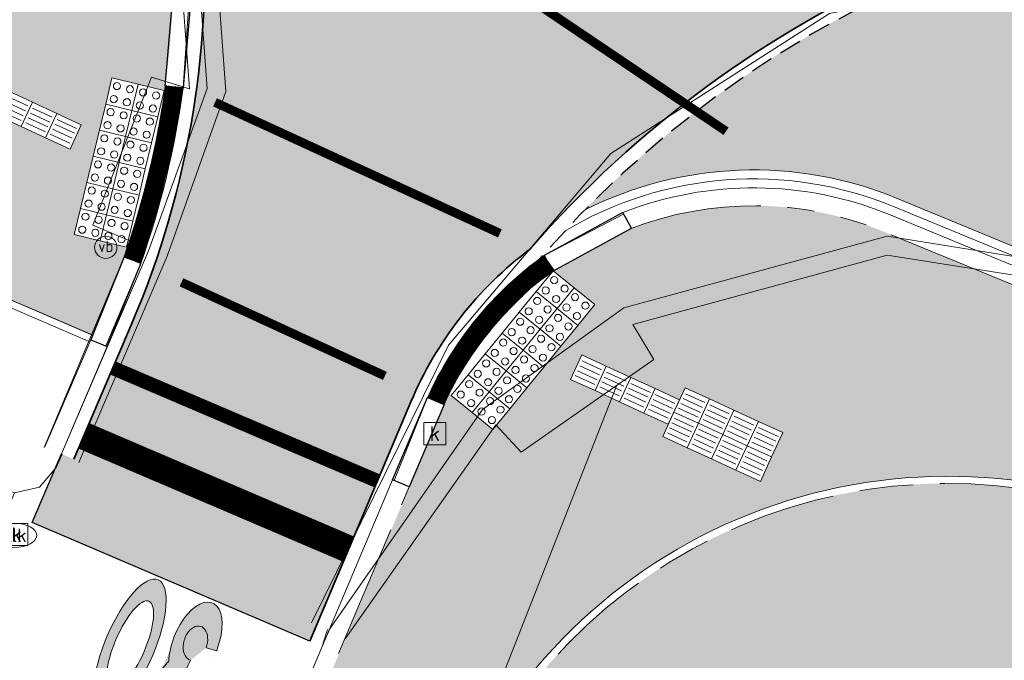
# Model space of a CAD drawing. Header units: metres. Extents: x 187916 to 189411, y 333285 to 334910.
# Tile 212 of 256: x 188620.86 to 188631.85, y 334218.21 to 334225.36. Entities that reach past the tile are written whole.
import ezdxf
from ezdxf.enums import TextEntityAlignment as Align

# ---------------------------------------------------------------- set-up
doc = ezdxf.new("R2010")
doc.units = ezdxf.units.M
for name, pattern in [('DASHED2', [0.375, 0.25, -0.125]), ('VH-OPSLUITBAND_100X200', [16, 8, -2, 4, -2]), ('VH-TROTTOIRBAND_180-200', [20, 10, -2, 2, -2, 2, -2]), ('VW-1-1_STREEP', [2, 1, -1])]:
    doc.linetypes.add(name, pattern=pattern)
for name, color, linetype, lineweight in [('B-ME-IE-MEUBILAIR_WEGMEUBILAIR-S', 253, 'Continuous', 18), ('B-ME-RI-HWA_KOLK-S', 253, 'Continuous', 25), ('B-ME-VH-KANTOPSLUITING_ACHTERKANTBAND-G', 253, 'Continuous', 18), ('B-ME-VH-VERHARDING_ASFALT-G', 253, 'Continuous', 18), ('B-ME-VH-VERHARDING_BETONSTRAATSTEEN-G', 253, 'Continuous', 18), ('B-WE-IE-MEUBILAIR-S', 253, 'Continuous', 15), ('B-WE-VH-GESLOTENVERHARDING_ASFALT-GV', 253, 'Continuous', 15), ('B-WE-VH-ONVERHARD_ZAND-GV', 253, 'Continuous', 15), ('B-WE-VH-OPENVERHARDING_BETONSTRAATSTEEN-GV', 253, 'Continuous', 15), ('B-WE-VH-OPENVERHARDING_TEGEL-GV', 253, 'Continuous', 15), ('N-WE-VH-GESLOTENVERHARDING_ASFALT_ZAAGSNEDE-G', 10, 'VH-ZAAGSNEDE-SO', 25), ('N-WE-VH-GOOT_TEGEL-G', 170, 'Continuous', 35), ('N-WE-VH-KANTOPSLUITING_ELEMENT_VERLOOPBAND-G', 42, 'Continuous', 25), ('N-WE-VH-KANTOPSLUITING_OPSLUITBAND_80X200-G', 30, 'VH-OPSLUITBAND_100X200', 15), ('N-WE-VH-KANTOPSLUITING_TROTTOIRBAND_180 200-G', 251, 'VH-TROTTOIRBAND_180-200', 15), ('N-WE-VH-KANTOPSLUITING_VERLOOPBAND-S', 251, 'Continuous', 25), ('N-WE-VH-KANTOPSLUITING_VERLOOPBAND_TBV TEKENING-G', 10, 'Continuous', 25), ('N-WE-VH-KANTOPSLUITING_VOORKANTBAND-G', 7, 'Continuous', 15), ('N-WE-VH-KANTVERHARDING_STREKLAAG_BSS-G', 60, 'Continuous', 18), ('N-WE-VH-VERHARDING_ASFALT_RIJWEG-A', 251, 'Continuous', 18), ('N-WE-VH-VERHARDING_BETONSTRAATSTEEN-ROOD-A', 11, 'Continuous', 18), ('N-WE-VH-VERHARDING_TEGEL-A', 254, 'Continuous', 5), ('N-WE-VH-VERKEERSTEGEL-S', 7, 'Continuous', 0), ('N-WE-VW-MARKERING_DWARS_OVERSTEEK_BLOKSTREEP-G', 251, 'VW-BLOK50', 0), ('N-WE-VW-MARKERING_DWARS_STREEP-G', 251, 'Continuous', 0), ('N-WE-VW-MARKERING_LANGS_STREEP_11-G', 251, 'VW-1-1_STREEP', 0), ('N-WE-VW-MARKERING_SYMBOOL-S', 251, 'Continuous', 0)]:
    doc.layers.add(name, color=color, linetype=linetype, lineweight=lineweight)
doc.layers.add('N-WE-VH-MATERIAALSCHEIDING-G', color=7, linetype='DASHED2')
doc.layers.add('N-WE-VH-VERHARDING_ASFALT_ROOD-A', color=7, linetype='Continuous', lineweight=18, true_color=0xff1414)
doc.styles.add('NLCS-ISO', font='NLCS-ISO.ttf')
doc.linetypes.add('VH-ZAAGSNEDE-SO', pattern='A,1e-05,-2.54,[181,NLCS.SHX,S=2.54,R=0,X=-2.54,Y=0],-5.08,[181,NLCS.SHX,S=2.54,R=180,X=2.54,Y=0],-2.54', length=10.16001)
doc.linetypes.add('VW-BLOK50', pattern='A,0,-0.5,[148,NLCS.SHX,S=1,R=0,X=-0.5,Y=0],-0.5', length=1)

# ---------------------------------------------------------------- blocks, each defined once
blk = doc.blocks.new('SIE-MEUBILAIR_PUT_KOLK-SO')
blk.add_ellipse((0, 0), major_axis=(1.25, 4.517432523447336e-15), ratio=0.5400000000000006)
at = {"style": 'NLCS-ISO'}
blk.add_text('klk', height=0.75, dxfattribs=at).set_placement((0.0261189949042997, 2.557953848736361e-13), align=Align.MIDDLE_CENTER)
blk = doc.blocks.new('SRI-KOLK-SO')
at = {"color": 0, "linetype": 'ByBlock', "lineweight": 18}
blk.add_lwpolyline([(-1.125, -1.125), (1.125, -1.125), (1.125, 1.125), (-1.125, 1.125)], close=True, dxfattribs=at)
at = {"color": 0, "linetype": 'ByBlock', "lineweight": 18, "style": 'NLCS-ISO'}
blk.add_text('k', height=1.5, dxfattribs=at).set_placement((0, 0), align=Align.MIDDLE_CENTER)
blk = doc.blocks.new('SIE-WEG_PAAL_VERKEERSBORD-SO')
at = {"color": 0, "linetype": 'ByBlock', "lineweight": 18}
blk.add_circle((0, 0), 1.5, dxfattribs=at)
at = {"color": 0, "linetype": 'ByBlock', "lineweight": 18, "style": 'NLCS-ISO'}
blk.add_text('vb', height=1.5, dxfattribs=at).set_placement((0, 0.1317113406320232), align=Align.MIDDLE_CENTER)
blk = doc.blocks.new('DTM')
at = {"layer": 'B-ME-VH-KANTOPSLUITING_ACHTERKANTBAND-G', "ltscale": 0.2, "flags": 128}
for points in [[(188621.1320000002, 334220.5830000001), (188622.1009999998, 334222.889), (188621.6770000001, 334223.0649999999), (188622.3289999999, 334224.7170000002), (188622.7560000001, 334224.5869999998), (188622.5109999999, 334227.844), (188620.9219999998, 334230.2970000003), (188618.4890000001, 334231.858)], [(188671.5759999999, 334204.4560000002), (188663.3080000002, 334207.8420000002), (188654.5109999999, 334211.4870000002), (188645.6899999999, 334215.1340000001), (188640.321, 334217.3199999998), (188638.6669999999, 334219.5279999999), (188636.3909999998, 334221.091), (188633.469, 334222.27), (188630.5419999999, 334222.7319999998), (188627.7030000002, 334221.9550000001), (188627.9380000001, 334221.5669999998), (188626.4550000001, 334220.5320000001), (188626.173, 334220.8369999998), (188624.4929999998, 334218.4479999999)]]:
    blk.add_lwpolyline(points, dxfattribs=at)
at = {"layer": 'B-ME-VH-VERHARDING_ASFALT-G', "ltscale": 0.2, "flags": 128}
for points in [[(188621.52, 334220.4139999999), (188622.5040000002, 334222.7209999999), (188623.1600000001, 334224.557), (188622.906, 334228.0049999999), (188621.2050000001, 334230.6069999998), (188618.6439999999, 334232.2250000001)], [(188735.9390000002, 334186.3369999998), (188729.6680000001, 334189.1340000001), (188725.6439999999, 334190.8109999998), (188723.1919999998, 334191.8319999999), (188714.8480000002, 334195.2379999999), (188706.483, 334198.7179999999), (188697.534, 334202.406), (188688.4849999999, 334206.1550000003), (188678.0449999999, 334210.469), (188669.4640000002, 334214.0049999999), (188660.0180000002, 334217.9220000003), (188651.9879999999, 334221.2400000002), (188649.6439999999, 334222.2069999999), (188643.1600000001, 334224.8810000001), (188641.4199999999, 334225.3500000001), (188636.4330000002, 334225.827), (188632.8459999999, 334226.031), (188629.8999999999, 334225.4309999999), (188627.4560000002, 334223.8650000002), (188625.6439999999, 334221.727), (188624.1179999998, 334218.625)]]:
    blk.add_lwpolyline(points, dxfattribs=at)
at = {"layer": 'B-ME-VH-VERHARDING_BETONSTRAATSTEEN-G', "ltscale": 0.2, "flags": 128}
for points in [[(188621.3250000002, 334220.5109999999), (188622.2949999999, 334222.7800000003), (188622.9530000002, 334224.5929999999), (188622.7069999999, 334227.9479999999), (188621.068, 334230.4339999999), (188618.5150000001, 334232.0380000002)], [(188733.9079999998, 334186.1699999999), (188730.7760000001, 334185.977), (188727.9100000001, 334185.2170000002), (188726.5090000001, 334184.6869999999), (188721.2820000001, 334186.287), (188718.912, 334185.2230000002), (188718.6540000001, 334185.173), (188718.4189999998, 334185.2570000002), (188710.798, 334188.4210000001), (188702.895, 334191.702), (188693.6039999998, 334195.531), (188681.5180000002, 334200.5210000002), (188671.6430000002, 334204.6129999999), (188663.4249999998, 334208.0320000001), (188654.602, 334211.6469999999), (188645.7719999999, 334215.2910000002), (188640.4539999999, 334217.4989999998), (188638.7960000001, 334219.6919999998), (188636.4730000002, 334221.2790000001), (188633.557, 334222.4610000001), (188630.5419999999, 334222.9419999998), (188627.6009999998, 334222.1409999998), (188626.0260000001, 334221.0079999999), (188624.3100000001, 334218.5449999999)]]:
    blk.add_lwpolyline(points, dxfattribs=at)
at = {"layer": 'B-WE-VH-GESLOTENVERHARDING_ASFALT-GV', "ltscale": 0.2, "flags": 128}
for points in [[(188621.3315295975, 334220.5082389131), (188621.268, 334220.358), (188621.08, 334220.142), (188620.801, 334220.077), (188616.222, 334209.145), (188615.597, 334207.651), (188613.484, 334202.606), (188610.853, 334196.323), (188610.172, 334194.697), (188608.026, 334189.88), (188606.287, 334185.978), (188603.329, 334180.475)], [(188610.66, 334186.347), (188611.32, 334187.77), (188612.147, 334189.635), (188624.235, 334218.361)]]:
    blk.add_lwpolyline(points, dxfattribs=at)
blk.add_lwpolyline([(188624.235, 334218.361, -0.004374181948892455), (188624.2961796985, 334218.5496167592, -0.004374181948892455)], format="xyb", dxfattribs=at)
at = {"layer": 'B-WE-VH-ONVERHARD_ZAND-GV', "ltscale": 0.2, "flags": 128}
blk.add_lwpolyline([(188621.6615729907, 334221.8432634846), (188620.21, 334222.467), (188619.426, 334220.625), (188620.801, 334220.077), (188621.08, 334220.142), (188621.268, 334220.358), (188621.3315295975, 334220.5082389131)], dxfattribs=at)
at = {"layer": 'B-WE-VH-OPENVERHARDING_BETONSTRAATSTEEN-GV', "ltscale": 0.2, "flags": 128}
for points in [[(188624.2961796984, 334218.5496167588, 0.00437418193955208), (188624.235, 334218.361)], [(188624.235, 334218.361, -0.006777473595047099), (188624.314319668, 334218.5430478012, -0.006777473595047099)]]:
    blk.add_lwpolyline(points, format="xyb", dxfattribs=at)
at = {"layer": 'B-WE-VH-OPENVERHARDING_TEGEL-GV', "ltscale": 0.2, "flags": 128}
for points in [[(188601.988, 334181.226), (188604.694, 334186.177), (188606.703, 334190.45), (188607.095, 334191.283), (188609.445, 334196.874), (188612.077, 334203.138), (188614.219, 334208.234), (188614.846, 334209.726), (188619.426, 334220.625), (188620.21, 334222.467), (188621.6615729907, 334221.8432634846)], [(188615.348, 334186.378), (188617.8, 334191.342), (188620.073, 334196.391), (188621.765, 334200.543), (188621.854, 334200.76), (188619.555, 334201.711), (188623.799, 334211.799), (188627.5239518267, 334221.2780317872)], [(188627.5239518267, 334221.2780317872), (188623.799, 334211.799), (188626.007, 334210.845), (188626.08, 334211.021), (188627.247, 334213.85)], [(188624.235, 334218.361), (188612.147, 334189.635), (188611.32, 334187.77), (188613.048, 334187.006), (188612.349, 334185.591), (188610.66, 334186.347)]]:
    blk.add_lwpolyline(points, dxfattribs=at)
blk.add_lwpolyline([(188624.3143196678, 334218.5430478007, 0.006777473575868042), (188624.235, 334218.361)], format="xyb", dxfattribs=at)
at = {"layer": 'B-ME-IE-MEUBILAIR_WEGMEUBILAIR-S', "xscale": 0.083, "yscale": 0.083, "zscale": 0.083}
blk.add_blockref('SIE-WEG_PAAL_VERKEERSBORD-SO', (188621.82, 334222.818), dxfattribs=at)
at = {"layer": 'B-ME-RI-HWA_KOLK-S', "xscale": 0.11, "yscale": 0.11, "zscale": 0.11}
for p in [(188625.493, 334220.738), (188620.825, 334219.611)]:
    blk.add_blockref('SRI-KOLK-SO', p, dxfattribs=at)
at = {"layer": 'B-WE-IE-MEUBILAIR-S', "xscale": 0.2, "yscale": 0.2, "zscale": 0.2}
blk.add_blockref('SIE-MEUBILAIR_PUT_KOLK-SO', (188620.799, 334219.602), dxfattribs=at)
blk = doc.blocks.new('SVH-VERKEERSTEGEL_300X300_NOPPENTEGEL')
blk.add_lwpolyline([(-0.15, 5.551115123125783e-17), (0.15, 5.551115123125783e-17), (0.15, -0.3), (-0.15, -0.3)], close=True)
at = {"lineweight": 0}
for centre in [(-0.07499999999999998, -0.07499999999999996), (0.07499999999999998, -0.07499999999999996), (-0.07499999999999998, -0.225), (0.07499999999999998, -0.225)]:
    blk.add_circle(centre, 0.04, dxfattribs=at)
blk = doc.blocks.new('SVH-VERKEERSTEGEL_300X300_GELEIDETEGEL')
blk.add_lwpolyline([(-0.15, 5.551115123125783e-17), (0.15, 5.551115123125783e-17), (0.15, -0.3), (-0.15, -0.3)], close=True)
at = {"lineweight": 0, "flags": 128}
for points in [[(0.12, -0.05999999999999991), (-0.1200000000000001, -0.05999999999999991)], [(0.12, -0.1199999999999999), (-0.1200000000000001, -0.1199999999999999)], [(0.12, -0.1799999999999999), (-0.1200000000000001, -0.1799999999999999)], [(0.12, -0.2399999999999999), (-0.12, -0.2399999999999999)]]:
    blk.add_lwpolyline(points, dxfattribs=at)
blk = doc.blocks.new('SVH-TROTTOIRBAND INRITVERLOOPBAND_180 200X250_RECHTS_L1000_HD-MM')
at = {"linetype": 'Continuous', "lineweight": 0}
blk.add_line((0, 20), (-1000, 1.13686837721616e-13), dxfattribs=at)
blk.add_lwpolyline([(0, 0), (-1000, 1.13686837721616e-13), (-1000, 200.0000000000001), (0, 200)], close=True, dxfattribs=at)
blk = doc.blocks.new('SVH-TROTTOIRBAND INRITVERLOOPBAND_180 200X250_LINKS_L1000_HD-MM')
at = {"linetype": 'Continuous', "lineweight": 0}
blk.add_line((0, 20), (1000, 1.13686837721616e-13), dxfattribs=at)
blk.add_lwpolyline([(0, 0), (1000, 1.13686837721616e-13), (1000, 200.0000000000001), (0, 200)], close=True, dxfattribs=at)
blk = doc.blocks.new('ontwerp Wilhelmina- & Engelenkampstraat')
at = {"layer": 'N-WE-VH-VERHARDING_ASFALT_RIJWEG-A', "transparency": 33554610}
h = blk.add_hatch(color=256, dxfattribs=at)
h.dxf.hatch_style = 1
edge = h.paths.add_edge_path()
edge.add_arc((188635.7212375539, 334214.82123751), 12.15000259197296, 126.5187183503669, 138.9390672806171)
edge.add_arc((188629.0508371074, 334219.4827343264), 4.149999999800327, 126.8844063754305, 157.1656670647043)
edge.add_line((188625.2260693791, 334221.093216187), (188624.0967327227, 334218.4191567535))
edge.add_line((188624.0967327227, 334218.4191567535), (188620.9971971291, 334219.7442116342))
edge.add_line((188620.9971971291, 334219.7442116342), (188621.3250000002, 334220.5109999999))
edge.add_line((188621.3250000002, 334220.5109999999), (188621.4629251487, 334220.452036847))
edge.add_line((188621.4629251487, 334220.452036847), (188622.1082106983, 334221.9614728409))
edge.add_arc((188612.7752756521, 334225.9513128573), 10.14999999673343, 336.8532387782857, 374.697182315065)
edge.add_line((188622.5931699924, 334228.5264731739), (188628.4909487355, 334224.5857388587))
at = {"layer": 'N-WE-VH-VERHARDING_ASFALT_ROOD-A', "transparency": 33554610}
h = blk.add_hatch(color=256, dxfattribs=at)
h.dxf.hatch_style = 1
edge = h.paths.add_edge_path()
edge.add_arc((188612.775275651, 334225.9513128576), 10.14999999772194, 14.69718231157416, 36.39711091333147)
edge.add_line((188620.9452513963, 334231.9741025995), (188631.6761182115, 334226.2780943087))
edge.add_arc((188635.7212357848, 334214.8212394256), 12.14999999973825, 109.4468017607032, 126.5187170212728)
edge.add_line((188628.4909487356, 334224.5857388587), (188622.5931699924, 334228.5264731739))
at = {"layer": 'N-WE-VH-VERHARDING_BETONSTRAATSTEEN-ROOD-A', "transparency": 33554610}
h = blk.add_hatch(color=11, dxfattribs=at)
h.dxf.hatch_style = 1
edge = h.paths.add_edge_path()
edge.add_line((188735.4085917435, 334183.391606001), (188735.941222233, 334185.2090033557))
edge.add_arc((188736.0881109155, 334185.7182417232), 0.5299999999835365, 70.51658293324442, 253.90991078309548, ccw=False)
edge.add_line((188736.2648839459, 334186.2178928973), (188725.7113328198, 334190.6356709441))
edge.add_arc((188725.2851826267, 334189.7307785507), 1.000217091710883, -91.08751331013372, 64.7823692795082, ccw=False)
edge.add_line((188725.2661989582, 334188.7307416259), (188723.7823902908, 334188.7942358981))
edge.add_arc((188723.8138548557, 334192.9657747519), 4.171657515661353, 245.61046929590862, 269.56784470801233, ccw=False)
edge.add_line((188722.0912188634, 334189.1663995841), (188712.1799999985, 334193.2480000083))
edge.add_line((188712.1799999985, 334193.2480000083), (188704.0170000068, 334196.6409999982))
edge.add_line((188704.0170000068, 334196.6409999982), (188694.0590000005, 334200.7229999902))
edge.add_line((188694.0590000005, 334200.7229999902), (188683.4935, 334205.0795))
edge.add_line((188683.4935, 334205.0795), (188675.0359999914, 334208.5580000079))
edge.add_line((188675.0359999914, 334208.5580000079), (188665.5179999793, 334212.5170000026))
edge.add_line((188665.5179999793, 334212.5170000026), (188655.0660000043, 334216.8310000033))
edge.add_line((188655.0660000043, 334216.8310000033), (188647.1590000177, 334220.1270000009))
edge.add_line((188647.1590000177, 334220.1270000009), (188635.6015307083, 334224.8936826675))
edge.add_arc((188635.9828450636, 334225.8181281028), 1.000000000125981, 88.63722538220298, 247.5848793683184, ccw=False)
edge.add_arc((188635.7212357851, 334214.8212394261), 11.99999999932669, 88.63722537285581, 108.7848428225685)
edge.add_arc((188635.7212357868, 334214.8212394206), 12.00000000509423, 108.7848428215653, 120.7537974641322)
edge.add_arc((188635.7212357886, 334214.8212394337), 11.99999999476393, 120.753797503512, 135.4734463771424)
edge.add_arc((188629.0508371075, 334219.4827343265), 4.199999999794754, 67.58487937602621, 116.66286876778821, ccw=False)
edge.add_line((188630.6523573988, 334223.365405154), (188638.6494300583, 334220.066780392))
edge.add_line((188638.6494300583, 334220.066780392), (188641.1221626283, 334219.0468300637))
edge.add_line((188641.1221626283, 334219.0468300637), (188645.8951236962, 334217.0786141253))
edge.add_line((188645.8951236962, 334217.0786141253), (188653.801634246, 334213.7828181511))
edge.add_line((188653.801634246, 334213.7828181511), (188664.2548003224, 334209.468336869))
edge.add_line((188664.2548003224, 334209.468336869), (188673.7746916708, 334205.5085501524))
edge.add_line((188673.7746916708, 334205.5085501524), (188682.238259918, 334202.0275543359))
edge.add_line((188682.238259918, 334202.0275543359), (188692.8041903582, 334197.6708754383))
edge.add_line((188692.8041903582, 334197.6708754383), (188702.7578588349, 334193.59065102))
edge.add_line((188702.7578588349, 334193.59065102), (188710.9183892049, 334190.1986775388))
edge.add_line((188710.9183892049, 334190.1986775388), (188721.0444740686, 334186.0285918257))
edge.add_arc((188724.7762210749, 334195.0902729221), 9.800000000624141, 247.6173426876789, 266.8871988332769)
edge.add_arc((188721.5726496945, 334136.1817579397), 49.19555921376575, 73.66555221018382, 86.88719883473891, ccw=False)
at = {"layer": 'N-WE-VH-VERHARDING_TEGEL-A', "transparency": 33554610}
h = blk.add_hatch(color=256, dxfattribs=at)
h.dxf.hatch_style = 1
h.paths.add_polyline_path([(188620.5191139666, 334224.8261044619), (188620.4564052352, 334224.6898414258), (188621.5465095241, 334224.1881715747), (188621.4210920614, 334223.9156455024), (188620.3309877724, 334224.4173153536), (188620.268279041, 334224.2810523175), (188619.178174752, 334224.7827221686), (188619.4290096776, 334225.327774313)], flags=16)
edge = h.paths.add_edge_path()
edge.add_line((188617.4237815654, 334221.4523088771), (188619.426, 334220.6250000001))
edge.add_line((188619.426, 334220.6250000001), (188620.21, 334222.467))
edge.add_line((188620.21, 334222.467), (188621.6746353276, 334221.837650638))
edge.add_arc((188611.1580710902, 334226.5519319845), 11.52486754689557, 335.8546420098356, 340.5572735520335)
edge.add_arc((188612.7752761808, 334225.951312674), 9.799999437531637, 340.7213196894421, 341.3458700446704)
edge.add_line((188622.0604488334, 334222.8167380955), (188621.4669882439, 334222.9598822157))
edge.add_line((188621.4669882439, 334222.9598822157), (188621.8890483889, 334224.7097008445))
edge.add_line((188621.8890483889, 334224.7097008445), (188622.477133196, 334224.567853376))
edge.add_arc((188612.7752756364, 334225.9513128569), 9.800000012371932, 351.884483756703, 364.7341211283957)
edge.add_arc((188618.7567646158, 334226.4236917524), 3.80000000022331, 5.079360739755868, 67.55827235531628)
edge.add_line((188620.2073903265, 334229.9359111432), (188620.1149635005, 334229.9740855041))
edge.add_line((188620.1149635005, 334229.9740855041), (188619.4060883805, 334230.3534218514))
edge.add_line((188619.4060883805, 334230.3534218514), (188619.3136615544, 334230.3915962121))
edge.add_line((188619.3136615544, 334230.3915962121), (188615.5109503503, 334231.9622015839))
edge.add_line((188615.5109503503, 334231.9622015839), (188614.8159917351, 334230.280540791))
edge.add_line((188614.8159917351, 334230.280540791), (188619.1280349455, 334228.4805716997))
edge.add_line((188619.1280349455, 334228.4805716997), (188619.4160000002, 334227.7800000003))
edge.add_line((188619.4160000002, 334227.7800000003), (188619.7198740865, 334227.0396522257))
edge.add_line((188619.7198740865, 334227.0396522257), (188618.9803310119, 334225.2756288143))
edge.add_line((188618.9803310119, 334225.2756288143), (188619.2990000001, 334225.1359999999))
edge.add_line((188619.2990000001, 334225.1359999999), (188618.9789999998, 334224.3799999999))
edge.add_line((188618.9789999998, 334224.3799999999), (188618.6621353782, 334224.5166405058))
edge.add_line((188618.6621353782, 334224.5166405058), (188618.6429096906, 334224.4707816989))
edge.add_line((188618.6429096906, 334224.4707816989), (188618.1641693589, 334223.3135449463))
edge.add_line((188618.1641693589, 334223.3135449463), (188618.8149999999, 334223.0529999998))
edge.add_line((188618.8149999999, 334223.0529999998), (188618.5019999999, 334222.3560000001))
edge.add_line((188618.5019999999, 334222.3560000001), (188617.8727138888, 334222.609023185))
edge.add_line((188617.8727138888, 334222.609023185), (188617.5070000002, 334221.7250000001))
edge.add_line((188617.5070000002, 334221.7250000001), (188617.5321607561, 334221.7146036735))
edge.add_line((188617.5321607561, 334221.7146036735), (188617.4237815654, 334221.4523088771))
h = blk.add_hatch(color=256, dxfattribs=at)
h.dxf.hatch_style = 1
h.paths.add_polyline_path([(188628.2243225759, 334221.1150183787), (188628.2870313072, 334221.2512814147), (188629.3771355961, 334220.7496115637), (188629.1263006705, 334220.2045594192), (188628.0361963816, 334220.7062292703), (188628.0989051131, 334220.8424923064), (188627.0088008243, 334221.3441621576), (188627.134218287, 334221.6166882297)])
edge = h.paths.add_edge_path()
edge.add_line((188734.6972655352, 334181.7030504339), (188734.7803886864, 334181.9913047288))
edge.add_arc((188721.5545647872, 334136.126819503), 47.73335754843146, 69.63231948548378, 73.91416139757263, ccw=False)
edge.add_line((188738.1678395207, 334180.8758141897), (188739.7118784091, 334180.1831289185))
edge.add_line((188739.7118784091, 334180.1831289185), (188743.451824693, 334178.535316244))
edge.add_line((188743.451824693, 334178.535316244), (188743.2230221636, 334178.3208725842))
edge.add_arc((188721.5726505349, 334136.1817598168), 47.37555716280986, 61.62681647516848, 62.806659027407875, ccw=False)
edge.add_line((188744.0861051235, 334177.8661427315), (188744.2215173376, 334177.7904583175))
edge.add_line((188744.2215173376, 334177.7904583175), (188744.3059999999, 334177.8790000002))
edge.add_line((188744.3059999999, 334177.8790000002), (188745.2778636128, 334178.9184405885))
edge.add_line((188745.2778636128, 334178.9184405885), (188744.8085394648, 334179.1807546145))
edge.add_arc((188721.5726496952, 334136.181757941), 48.87555921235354, 61.61400463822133, 86.8871988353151)
edge.add_arc((188724.7762210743, 334195.0902729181), 10.11999999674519, 250.93449476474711, 266.8871988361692, ccw=False)
edge.add_line((188721.4705338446, 334185.525398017), (188720.7645889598, 334185.7173453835))
edge.add_line((188720.7645889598, 334185.7173453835), (188720.6711820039, 334185.7530544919))
edge.add_line((188720.6711820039, 334185.7530544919), (188720.661927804, 334185.756860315))
edge.add_arc((188720.3392381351, 334185.024827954), 0.7999999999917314, 66.21147232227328, 113.2098426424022)
edge.add_line((188720.0239582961, 334185.7600820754), (188718.2191918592, 334184.9861911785))
edge.add_arc((188717.7462721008, 334186.089072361), 1.200000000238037, 247.6173426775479, 293.2098426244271, ccw=False)
edge.add_line((188717.2893234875, 334184.9794787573), (188716.6172254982, 334185.2562595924))
edge.add_line((188716.6172254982, 334185.2562595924), (188698.4722076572, 334192.7536154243))
edge.add_line((188698.4722076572, 334192.7536154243), (188691.8916013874, 334195.4511485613))
edge.add_line((188691.8916013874, 334195.4511485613), (188681.3253580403, 334199.8079574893))
edge.add_line((188681.3253580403, 334199.8079574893), (188672.8573765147, 334203.2907684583))
edge.add_line((188672.8573765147, 334203.2907684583), (188663.3361096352, 334207.2511272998))
edge.add_line((188663.3361096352, 334207.2511272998), (188652.8820954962, 334211.5659586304))
edge.add_line((188652.8820954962, 334211.5659586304), (188646.0214845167, 334214.4257757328))
edge.add_line((188646.0214845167, 334214.4257757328), (188640.3293614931, 334216.7777090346))
edge.add_arc((188640.7813915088, 334217.8893138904), 1.199998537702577, 247.3340384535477, 247.8710639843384, ccw=False)
edge.add_line((188640.3189625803, 334216.7819946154), (188639.6543195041, 334217.0560720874))
edge.add_arc((188640.1068246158, 334218.1674852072), 1.1999999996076, 202.0248427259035, 247.8466022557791, ccw=False)
edge.add_line((188638.9943990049, 334217.7174749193), (188638.2589027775, 334219.5356218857))
edge.add_arc((188637.5172837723, 334219.2356142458), 0.8000020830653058, 22.02484272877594, 67.58487938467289)
edge.add_line((188637.8223360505, 334219.9751725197), (188638.4969043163, 334219.6970022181))
edge.add_line((188638.4969043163, 334219.6970022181), (188630.4998316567, 334222.99562698))
edge.add_arc((188629.0484597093, 334219.4711046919), 3.811658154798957, 67.6185019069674, 110.9319659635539)
edge.add_line((188627.6867099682, 334223.0312136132), (188626.8163633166, 334222.5563522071))
edge.add_line((188626.8163633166, 334222.5563522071), (188627.2794813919, 334222.1782355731))
edge.add_line((188627.2794813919, 334222.1782355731), (188626.1410933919, 334220.7839354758))
edge.add_line((188626.1410933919, 334220.7839354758), (188625.6524053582, 334221.1829289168))
edge.add_arc((188629.0508369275, 334219.4827344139), 3.799999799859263, 153.4217498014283, 154.6558975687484)
edge.add_line((188625.6165744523, 334221.1093381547), (188622.0078437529, 334212.5527247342))
edge.add_line((188622.0078437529, 334212.5527247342), (188623.7988341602, 334211.7985790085))
edge.add_line((188623.7988341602, 334211.7985790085), (188625.635489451, 334216.4610075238))
edge.add_arc((188631.2179638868, 334214.2619215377), 6.000000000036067, 67.58487937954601, 158.4991930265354, ccw=False)
edge.add_line((188633.505850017, 334219.8085941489), (188636.7477128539, 334218.4713937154))
edge.add_line((188636.7477128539, 334218.4713937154), (188637.7671618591, 334215.9513153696))
edge.add_line((188637.7671618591, 334215.9513153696), (188642.1910000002, 334214.1160000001))
edge.add_line((188642.1910000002, 334214.1160000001), (188643.0499999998, 334213.292))
edge.add_line((188643.0499999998, 334213.292), (188648.5380000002, 334211.0249999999))
edge.add_line((188648.5380000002, 334211.0249999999), (188653.148, 334209.0890000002))
edge.add_line((188653.148, 334209.0890000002), (188663.5380000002, 334204.8360000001))
edge.add_line((188663.5380000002, 334204.8360000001), (188667.2379999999, 334203.2949999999))
edge.add_line((188667.2379999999, 334203.2949999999), (188678.5819999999, 334198.6170000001))
edge.add_line((188678.5819999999, 334198.6170000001), (188678.764276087, 334199.0562409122))
edge.add_line((188678.764276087, 334199.0562409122), (188680.7859999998, 334198.1469999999))
edge.add_line((188680.7859999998, 334198.1469999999), (188724.8084863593, 334180.1414062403))
edge.add_line((188724.8084863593, 334180.1414062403), (188725.119, 334180.8530000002))
edge.add_line((188725.119, 334180.8530000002), (188726.0380000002, 334181.6800000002))
edge.add_line((188726.0380000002, 334181.6800000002), (188726.0445948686, 334181.6820583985))
edge.add_arc((188729.2611080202, 334177.8539984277), 4.999999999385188, 79.55493844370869, 130.0385315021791, ccw=False)
edge.add_arc((188721.5726798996, 334136.1818999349), 47.37541404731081, 77.47320064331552, 79.54746452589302, ccw=False)
edge.add_line((188731.848229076, 334182.4295263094), (188732.4942186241, 334181.2813113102))
edge.add_line((188732.4942186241, 334181.2813113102), (188734.4201889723, 334180.7422025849))
edge.add_line((188734.4201889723, 334180.7422025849), (188734.6972655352, 334181.7030504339))
h = blk.add_hatch(color=256, dxfattribs=at)
h.dxf.hatch_style = 1
edge = h.paths.add_edge_path()
edge.add_arc((188631.2179638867, 334214.2619215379), 5.919999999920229, 67.58487937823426, 158.499193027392)
edge.add_line((188625.7099224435, 334216.4316863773), (188625.0355539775, 334214.7197729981))
edge.add_line((188625.0355539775, 334214.7197729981), (188624.6774376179, 334213.8106792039))
edge.add_line((188624.6774376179, 334213.8106792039), (188626.874608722, 334212.9472622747))
edge.add_line((188626.874608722, 334212.9472622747), (188627.247, 334213.85))
edge.add_arc((188633.0077179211, 334210.9580969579), 6.445849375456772, 70.65444702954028, 153.3431690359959, ccw=False)
edge.add_line((188635.1430000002, 334217.04), (188637.663459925, 334215.9943381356))
edge.add_line((188637.663459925, 334215.9943381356), (188636.6861499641, 334218.4102487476))
edge.add_line((188636.6861499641, 334218.4102487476), (188633.4753448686, 334219.7346385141))
at = {"layer": 'N-WE-VH-GESLOTENVERHARDING_ASFALT_ZAAGSNEDE-G', "ltscale": 0.025, "flags": 128}
blk.add_lwpolyline([(188624.0967327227, 334218.4191567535), (188620.9971971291, 334219.7442116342), (188621.3250000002, 334220.5109999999)], dxfattribs=at)
at = {"layer": 'N-WE-VH-GOOT_TEGEL-G'}
for points in [[(188621.4629251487, 334220.452036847), (188622.1082106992, 334221.9614728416, 0.1222721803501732), (188622.8905979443, 334226.7896176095, 0.1472775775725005), (188620.746224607, 334232.2351391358, 0.01058071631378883), (188620.4732270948, 334232.5667526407, 0.1120047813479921), (188616.865090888, 334235.2408721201)], [(188624.0968179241, 334218.4193584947), (188625.2260693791, 334221.093216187, -0.1329012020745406), (188626.55999648, 334222.8021036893, -0.2230768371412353), (188636.0101951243, 334226.9678028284, -0.09223450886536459), (188640.3594206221, 334226.051098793), (188725.7324548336, 334190.7901128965), (188736.3228047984, 334186.3562589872, -0.03897896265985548), (188750.5660902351, 334180.029617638), (188754.2367218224, 334177.9780331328, -0.02210142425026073), (188775.2127916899, 334165.0454180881), (188783.7631842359, 334159.237245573, -0.0681743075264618), (188786.2144998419, 334157.0310084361, -0.0771822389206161), (188788.1564321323, 334153.8477436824, -0.06995669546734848), (188789.0066788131, 334150.5729836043, -0.1419338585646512)]]:
    blk.add_lwpolyline(points, format="xyb", dxfattribs=at)
at = {"layer": 'N-WE-VH-KANTOPSLUITING_ELEMENT_VERLOOPBAND-G', "const_width": 0.2, "flags": 128}
for points in [[(188622.1157688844, 334222.6702785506, 0.05063456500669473), (188622.5846112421, 334224.6145498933, 0.05063456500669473)], [(188625.5025138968, 334221.1011911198, -0.1303877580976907), (188626.7713605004, 334222.6472226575, -0.1303877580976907)]]:
    blk.add_lwpolyline(points, format="xyb", dxfattribs=at)
at = {"layer": 'N-WE-VH-KANTOPSLUITING_OPSLUITBAND_80X200-G', "ltscale": 0.15, "flags": 128}
blk.add_lwpolyline([(188619.4996099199, 334220.5936698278), (188620.2521716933, 334222.3618060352), (188621.6419185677, 334221.7646360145)], dxfattribs=at)
blk.add_lwpolyline([(188623.8734329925, 334211.7696788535), (188625.7099224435, 334216.4316863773, -0.418895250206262), (188633.4753448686, 334219.7346385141), (188636.6861499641, 334218.4102487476), (188637.663459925, 334215.9943381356)], format="xyb", dxfattribs=at)
at = {"layer": 'N-WE-VH-KANTOPSLUITING_TROTTOIRBAND_180 200-G', "ltscale": 0.15, "flags": 128}
for points in [[(188622.0243512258, 334222.7117757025, 0.05015236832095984), (188622.4841717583, 334224.6181450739, 0.05015236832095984)], [(188627.6640068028, 334223.0206294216, -0.193565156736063), (188630.4998316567, 334222.99562698), (188637.8223352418, 334219.9751728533, -0.2014539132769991), (188638.2589024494, 334219.5356226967), (188638.9943990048, 334217.7174749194, 0.2026425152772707), (188639.6543195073, 334217.056072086), (188644.9759409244, 334214.8616062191), (188652.8820955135, 334211.5659586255), (188663.3361096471, 334207.2511273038), (188672.8573765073, 334203.2907684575), (188681.3253580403, 334199.8079574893), (188691.8916013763, 334195.4511485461), (188701.8421197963, 334191.3722154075), (188710.0008540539, 334187.9809884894), (188717.2893234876, 334184.9794787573, 0.2016013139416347), (188718.2191918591, 334184.9861911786), (188720.0239582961, 334185.7600820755, -0.2079928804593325), (188720.6619278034, 334185.7568603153), (188720.6711820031, 334185.7530544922), (188720.7645889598, 334185.7173453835), (188721.5404119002, 334185.5063980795), (188721.6338188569, 334185.4706889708, -0.2079928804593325)], [(188625.595717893, 334221.0645532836, -0.06629500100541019), (188626.130116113, 334221.9136577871, -0.0615400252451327), (188626.8095802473, 334222.5514095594)]]:
    blk.add_lwpolyline(points, format="xyb", dxfattribs=at)
for points in [[(188621.1410998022, 334220.5896175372), (188621.6516317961, 334221.7838413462)], [(188624.4192427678, 334218.2831886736), (188625.2051179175, 334220.1439950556)]]:
    blk.add_lwpolyline(points, dxfattribs=at)
at = {"layer": 'N-WE-VH-KANTOPSLUITING_VERLOOPBAND_TBV TEKENING-G', "flags": 128}
for points in [[(188622.769011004, 334225.5974012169), (188622.6836954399, 334224.6010472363), (188622.4844246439, 334224.6181103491), (188622.5697402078, 334225.6144643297)], [(188627.5910157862, 334223.206834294), (188626.7129123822, 334222.7283633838), (188626.8086065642, 334222.552742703), (188627.6867099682, 334223.0312136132)], [(188621.8372534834, 334221.7092507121), (188622.2101173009, 334222.63713679), (188622.0245400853, 334222.7117095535), (188621.6516762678, 334221.7838234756)], [(188625.021004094, 334220.2220986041), (188625.4115312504, 334221.1426900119), (188625.595649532, 334221.0645845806), (188625.2051223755, 334220.1439931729)]]:
    blk.add_lwpolyline(points, close=True, dxfattribs=at)
at = {"layer": 'N-WE-VH-KANTOPSLUITING_VOORKANTBAND-G', "flags": 128}
for points in [[(188622.2101173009, 334222.63713679, 0.05063456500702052), (188622.68369544, 334224.6010472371, 0.05063456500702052)], [(188627.5910157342, 334223.2068344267, -0.1935651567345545), (188630.5760945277, 334223.180516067), (188637.8985997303, 334220.1600612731, -0.2014539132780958), (188638.4443067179, 334219.6106244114), (188639.1798032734, 334217.7924766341, 0.2027536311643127), (188639.7301324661, 334217.2411467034), (188645.0525394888, 334215.046356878), (188652.9587237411, 334211.7506969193), (188663.4126672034, 334207.4358947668), (188672.9338194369, 334203.4755835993), (188681.4014331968, 334199.9929238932), (188691.9676504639, 334195.6361257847), (188701.9184313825, 334191.5570850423), (188710.0773153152, 334188.1657959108), (188717.3654815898, 334185.1644110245, 0.2016013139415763), (188718.1403718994, 334185.1700047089), (188719.9451383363, 334185.9438956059, -0.2079928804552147), (188720.7426002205, 334185.9398684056)], [(188625.4115312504, 334221.1426900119, -0.1303877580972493), (188626.7129123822, 334222.7283633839)], [(188623.799, 334211.799), (188625.635489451, 334216.4610075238, -0.4188952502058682), (188633.505850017, 334219.8085941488), (188636.7477128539, 334218.4713937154), (188637.7671618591, 334215.9513153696)]]:
    blk.add_lwpolyline(points, format="xyb", dxfattribs=at)
for points in [[(188619.426, 334220.625), (188620.21, 334222.467), (188621.6735019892, 334221.8381376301)], [(188621.3250000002, 334220.5109999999), (188621.8372534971, 334221.7092507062)], [(188624.235, 334218.361), (188625.0209994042, 334220.2221005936)]]:
    blk.add_lwpolyline(points, dxfattribs=at)
at = {"layer": 'N-WE-VH-KANTVERHARDING_STREKLAAG_BSS-G', "flags": 128}
for points in [[(188627.166129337, 334223.2361163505, -0.2174776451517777), (188630.6523573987, 334223.3654051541), (188638.6494300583, 334220.066780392), (188641.1221626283, 334219.0468300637), (188645.8951236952, 334217.0786141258), (188653.8016342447, 334213.7828181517), (188664.2548003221, 334209.4683368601), (188673.774691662, 334205.5085501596), (188682.238259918, 334202.0275543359), (188692.8041903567, 334197.6708754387), (188702.7578588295, 334193.5906510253), (188710.9183891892, 334190.1986775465), (188721.0444740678, 334186.028591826, 0.08427930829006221), (188724.2440623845, 334185.3047322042, -0.05775440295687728), (188735.4085917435, 334183.391606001)], [(188626.9352380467, 334222.994748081, -0.237677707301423), (188630.6142259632, 334223.2729606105), (188638.6112986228, 334219.9743358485), (188641.0840311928, 334218.9543855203), (188645.8568244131, 334216.9862387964), (188653.7633201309, 334213.6904490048), (188664.216521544, 334209.3759531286), (188673.7364701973, 334205.4161425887), (188682.2002223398, 334201.935071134), (188692.7661658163, 334197.5783868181), (188702.7197030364, 334193.4982162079), (188710.8801585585, 334190.1062738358), (188721.0063950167, 334185.9361256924, 0.08427930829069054), (188724.2386321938, 334185.2048797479, -0.1107323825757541), (188744.9145086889, 334179.3735575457), (188752.6120951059, 334175.0712328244, -0.02210539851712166), (188773.3416420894, 334162.2908402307), (188773.4416525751, 334162.2229043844, -0.05988943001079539), (188777.9821203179, 334158.2700327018), (188780.4552864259, 334155.5332099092), (188781.1257503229, 334154.7912675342), (188782.4666812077, 334153.3073864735), (188783.1371462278, 334152.5654452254)]]:
    blk.add_lwpolyline(points, format="xyb", dxfattribs=at)
at = {"layer": 'N-WE-VH-MATERIAALSCHEIDING-G', "flags": 128}
blk.add_lwpolyline([(188636.0066277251, 334226.8178452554, 0.2234254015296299), (188626.6626379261, 334222.691551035)], format="xyb", dxfattribs=at)
at = {"layer": 'N-WE-VH-KANTOPSLUITING_VERLOOPBAND-S'}
for name, p, xscale, yscale, zscale, rotation in [('SVH-TROTTOIRBAND INRITVERLOOPBAND_180 200X250_RECHTS_L1000_HD-MM', (188622.769011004, 334225.5974012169), 0.0009999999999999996, 0.0009999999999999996, 0.0009999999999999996, 85.10582872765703), ('SVH-TROTTOIRBAND INRITVERLOOPBAND_180 200X250_LINKS_L1000_HD-MM', (188627.5910157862, 334223.206834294), 0.0009999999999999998, 0.0009999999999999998, 0.0009999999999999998, 208.5855822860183), ('SVH-TROTTOIRBAND INRITVERLOOPBAND_180 200X250_LINKS_L1000_HD-MM', (188621.8372534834, 334221.7092507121), 0.001, 0.001, 0.001, 68.10765489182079), ('SVH-TROTTOIRBAND INRITVERLOOPBAND_180 200X250_RECHTS_L1000_HD-MM', (188625.021004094, 334220.2220986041), 0.0009999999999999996, 0.0009999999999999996, 0.0009999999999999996, 247.0126954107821)]:
    blk.add_blockref(name, p, dxfattribs=dict(at, xscale=xscale, yscale=yscale, zscale=zscale, rotation=rotation))
at = {"layer": 'N-WE-VH-VERKEERSTEGEL-S'}
for name, p, rotation in [('SVH-VERKEERSTEGEL_300X300_NOPPENTEGEL', (188622.1455131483, 334224.4935392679), 256.4391536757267), ('SVH-VERKEERSTEGEL_300X300_GELEIDETEGEL', (188620.7397768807, 334224.2291891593), 155.2879453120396), ('SVH-VERKEERSTEGEL_300X300_NOPPENTEGEL', (188622.4371495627, 334224.4231958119), 256.4391536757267), ('SVH-VERKEERSTEGEL_300X300_GELEIDETEGEL', (188621.012302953, 334224.1037716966), 155.2879453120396), ('SVH-VERKEERSTEGEL_300X300_GELEIDETEGEL', (188621.2848290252, 334223.9783542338), 155.2879453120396), ('SVH-VERKEERSTEGEL_300X300_NOPPENTEGEL', (188622.0751697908, 334224.2019028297), 256.4391536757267), ('SVH-VERKEERSTEGEL_300X300_NOPPENTEGEL', (188622.3668062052, 334224.1315593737), 256.4391536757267), ('SVH-VERKEERSTEGEL_300X300_NOPPENTEGEL', (188622.0048264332, 334223.9102663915), 256.4391536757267), ('SVH-VERKEERSTEGEL_300X300_NOPPENTEGEL', (188622.2964628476, 334223.8399229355), 256.4391536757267), ('SVH-VERKEERSTEGEL_300X300_NOPPENTEGEL', (188621.9344830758, 334223.6186299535), 256.4391536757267), ('SVH-VERKEERSTEGEL_300X300_NOPPENTEGEL', (188622.2261194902, 334223.5482864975), 256.4391536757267), ('SVH-VERKEERSTEGEL_300X300_NOPPENTEGEL', (188621.8641397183, 334223.3269935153), 256.4391536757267), ('SVH-VERKEERSTEGEL_300X300_NOPPENTEGEL', (188622.1557761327, 334223.2566500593), 256.4391536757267), ('SVH-VERKEERSTEGEL_300X300_NOPPENTEGEL', (188621.7937963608, 334223.0353570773), 256.4391536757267), ('SVH-VERKEERSTEGEL_300X300_NOPPENTEGEL', (188622.0854327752, 334222.9650136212), 256.4391536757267), ('SVH-VERKEERSTEGEL_300X300_NOPPENTEGEL', (188626.9522323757, 334222.2517752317), 230.7697927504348), ('SVH-VERKEERSTEGEL_300X300_NOPPENTEGEL', (188627.1846157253, 334222.0620438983), 230.7697927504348), ('SVH-VERKEERSTEGEL_300X300_NOPPENTEGEL', (188626.7625010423, 334222.0193918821), 230.7697927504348), ('SVH-VERKEERSTEGEL_300X300_NOPPENTEGEL', (188626.9948843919, 334221.8296605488), 230.7697927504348), ('SVH-VERKEERSTEGEL_300X300_NOPPENTEGEL', (188626.5727697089, 334221.7870085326), 230.7697927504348), ('SVH-VERKEERSTEGEL_300X300_NOPPENTEGEL', (188626.8051530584, 334221.5972771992), 230.7697927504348), ('SVH-VERKEERSTEGEL_300X300_NOPPENTEGEL', (188626.3830383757, 334221.5546251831), 230.7697927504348), ('SVH-VERKEERSTEGEL_300X300_NOPPENTEGEL', (188626.1933070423, 334221.3222418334), 230.7697927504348), ('SVH-VERKEERSTEGEL_300X300_NOPPENTEGEL', (188626.6154217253, 334221.3648938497), 230.7697927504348), ('SVH-VERKEERSTEGEL_300X300_GELEIDETEGEL', (188627.1450638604, 334221.2814534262), 155.2879453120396), ('SVH-VERKEERSTEGEL_300X300_GELEIDETEGEL', (188627.4175899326, 334221.1560359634), 155.2879453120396), ('SVH-VERKEERSTEGEL_300X300_NOPPENTEGEL', (188626.003575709, 334221.089858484), 230.7697927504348), ('SVH-VERKEERSTEGEL_300X300_NOPPENTEGEL', (188626.4256903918, 334221.1325105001), 230.7697927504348), ('SVH-VERKEERSTEGEL_300X300_GELEIDETEGEL', (188627.6901160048, 334221.0306185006), 155.2879453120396), ('SVH-VERKEERSTEGEL_300X300_GELEIDETEGEL', (188627.962642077, 334220.9052010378), 155.2879453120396), ('SVH-VERKEERSTEGEL_300X300_GELEIDETEGEL', (188628.2978768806, 334220.9160466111), 155.2879453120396), ('SVH-VERKEERSTEGEL_300X300_NOPPENTEGEL', (188626.2359590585, 334220.9001271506), 230.7697927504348), ('SVH-VERKEERSTEGEL_300X300_GELEIDETEGEL', (188628.5704029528, 334220.7906291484), 155.2879453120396), ('SVH-VERKEERSTEGEL_300X300_GELEIDETEGEL', (188628.1724594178, 334220.6435205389), 155.2879453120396), ('SVH-VERKEERSTEGEL_300X300_GELEIDETEGEL', (188628.842929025, 334220.6652116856), 155.2879453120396), ('SVH-VERKEERSTEGEL_300X300_GELEIDETEGEL', (188628.44498549, 334220.5181030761), 155.2879453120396), ('SVH-VERKEERSTEGEL_300X300_GELEIDETEGEL', (188629.1154550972, 334220.5397942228), 155.2879453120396), ('SVH-VERKEERSTEGEL_300X300_GELEIDETEGEL', (188628.7175115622, 334220.3926856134), 155.2879453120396), ('SVH-VERKEERSTEGEL_300X300_GELEIDETEGEL', (188628.9900376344, 334220.2672681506), 155.2879453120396)]:
    blk.add_blockref(name, p, dxfattribs=dict(at, rotation=rotation))
blk = doc.blocks.new('SVW-MARKERING_SYMBOOL_30_1.6')
h = blk.add_hatch(color=256)
h.dxf.hatch_style = 1
edge = h.paths.add_edge_path()
edge.add_ellipse((-0.3232945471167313, 1.109437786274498), major_axis=(0, 0.4891883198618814), ratio=0.5059083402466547, start_angle=229.6970258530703, end_angle=360)
edge.add_ellipse((-0.3232945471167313, 0.7783766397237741), major_axis=(0, 0.8202494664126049), ratio=0.3363815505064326, start_angle=360, end_angle=424.738198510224)
edge.add_line((-0.5728246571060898, 1.12842222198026), (-0.4532245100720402, 1.109437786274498))
edge.add_ellipse((-0.3232945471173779, 1.109437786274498), major_axis=(0.02063955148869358, 0.1954964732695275), ratio=0.6588774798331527, start_angle=180.0000000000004, end_angle=453.9791435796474, ccw=False)
edge.add_line((-0.3439340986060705, 0.9139413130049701), (-0.3526222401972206, 0.6842472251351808))
edge.add_ellipse((-0.328518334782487, 0.4891883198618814), major_axis=(0.02063955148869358, -0.1954964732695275), ratio=0.6588774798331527, start_angle=-93.97914357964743, end_angle=181.544517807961, ccw=False)
edge.add_line((-0.4584482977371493, 0.4891883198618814), (-0.5793584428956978, 0.4728650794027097))
edge.add_ellipse((-0.3232945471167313, 0.7783766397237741), major_axis=(0, 0.8202494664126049), ratio=0.3363815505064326, start_angle=471.8675207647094, end_angle=474.2813936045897)
edge.add_ellipse((-0.3285183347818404, 0.4891883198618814), major_axis=(0, 0.4891883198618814), ratio=0.5059083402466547, start_angle=95.64435865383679, end_angle=180)
edge.add_ellipse((-0.3285183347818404, 0.4891883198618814), major_axis=(0, 0.4891883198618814), ratio=0.5059083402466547, start_angle=180, end_angle=308.3954950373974)
h = blk.add_hatch(color=256)
h.dxf.hatch_style = 1
edge = h.paths.add_edge_path()
edge.add_ellipse((0.3328493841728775, 0.799999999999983), major_axis=(0, 0.7986261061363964), ratio=0.345489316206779, start_angle=0, end_angle=360)
edge = h.paths.add_edge_path(flags=16)
edge.add_ellipse((0.3328493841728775, 0.799999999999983), major_axis=(0, 0.5379030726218), ratio=0.3173304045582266, start_angle=0, end_angle=360)
at = {"flags": 128}
for points in [[(-0.4532245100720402, 1.109437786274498), (-0.5728246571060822, 1.128422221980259)], [(-0.34393409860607, 0.9139413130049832), (-0.3526222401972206, 0.6842472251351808)], [(-0.4584482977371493, 0.4891883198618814), (-0.5793584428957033, 0.4728650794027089)]]:
    blk.add_lwpolyline(points, dxfattribs=at)
for centre, major_axis, ratio, start_param, end_param in [((-0.3232945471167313, 0.7783766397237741), (0, 0.8202494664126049), 0.3363815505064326, 6.283185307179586, 7.413080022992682), ((-0.3232945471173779, 1.109437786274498), (0.02063955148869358, 0.1954964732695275), 0.6588774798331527, 3.114635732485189, 7.923430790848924), ((-0.3232945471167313, 0.7783766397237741), (0, 0.8202494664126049), 0.3363815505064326, 8.23564187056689, 8.277771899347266)]:
    blk.add_ellipse(centre, major_axis=major_axis, ratio=ratio, start_param=start_param, end_param=end_param)
at = {"extrusion": (0, 0, -1)}
for centre, major_axis, ratio, start_param, end_param in [((-0.3232945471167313, 1.109437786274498), (0, 0.4891883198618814), 0.5059083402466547, 0, 2.274215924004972), ((-0.3285183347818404, 0.4891883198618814), (0, 0.4891883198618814), 0.5059083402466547, 0.9006685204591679, 4.613876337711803), ((-0.328518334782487, 0.4891883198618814), (0.02063955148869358, -0.1954964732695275), 0.6588774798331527, 3.114635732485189, 7.923430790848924)]:
    blk.add_ellipse(centre, major_axis=major_axis, ratio=ratio, start_param=start_param, end_param=end_param, dxfattribs=at)
for major_axis, ratio in [((0, 0.7986261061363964), 0.345489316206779), ((0, 0.7986261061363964), 0.345489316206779), ((0, 0.7986261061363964), 0.345489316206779), ((0, 0.7986261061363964), 0.345489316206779), ((0, 0.5379030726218), 0.3173304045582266)]:
    blk.add_ellipse((0.3328493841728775, 0.799999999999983), major_axis=major_axis, ratio=ratio)
blk = doc.blocks.new('markering')
at = {"layer": 'N-WE-VW-MARKERING_DWARS_OVERSTEEK_BLOKSTREEP-G', "const_width": 0.1, "flags": 128}
blk.add_lwpolyline([(188622.8190977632, 334228.1096175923), (188628.7435960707, 334224.1146630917)], dxfattribs=at)
at = {"layer": 'N-WE-VW-MARKERING_DWARS_STREEP-G', "linetype": 'Continuous', "flags": 128}
for points, const_width in [([(188621.8988527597, 334221.4717479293), (188624.8526097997, 334220.2089332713)], 0.15), ([(188621.5745692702, 334220.7131920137), (188624.5316774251, 334219.4490250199)], 0.3)]:
    blk.add_lwpolyline(points, dxfattribs=dict(at, const_width=const_width))
for points in [[(188621.9283481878, 334221.5407429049), (188624.8818317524, 334220.2781254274)], [(188621.8693850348, 334221.4028177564), (188624.8234726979, 334220.1399420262)], [(188621.6335324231, 334220.8511171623), (188624.5900364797, 334219.5872084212)], [(188621.5156061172, 334220.5752668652), (188624.4733183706, 334219.3108416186)]]:
    blk.add_lwpolyline(points, dxfattribs=at)
at = {"layer": 'N-WE-VW-MARKERING_LANGS_STREEP_11-G', "ltscale": 0.5, "const_width": 0.1, "flags": 128}
for points in [[(188623.0393139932, 334224.4373903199), (188626.2187848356, 334222.9741865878)], [(188622.6649163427, 334222.4278366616), (188624.9359669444, 334221.3826911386)]]:
    blk.add_lwpolyline(points, dxfattribs=at)
at = {"layer": 'N-WE-VW-MARKERING_SYMBOOL-S', "rotation": 156.8532387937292}
blk.add_blockref('SVW-MARKERING_SYMBOOL_30_1.6', (188622.7111906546, 334218.9766067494), dxfattribs=at)

msp = doc.modelspace()

# ---------------------------------------------------------------- block references
msp.add_blockref('DTM', (0, 0))

# ---------------------------------------------------------------- next in the draw order: block references
msp.add_blockref('ontwerp Wilhelmina- & Engelenkampstraat', (0, 0))

# ---------------------------------------------------------------- next in the draw order: block references
msp.add_blockref('markering', (0, 0))

doc.saveas('drawing.dxf')
